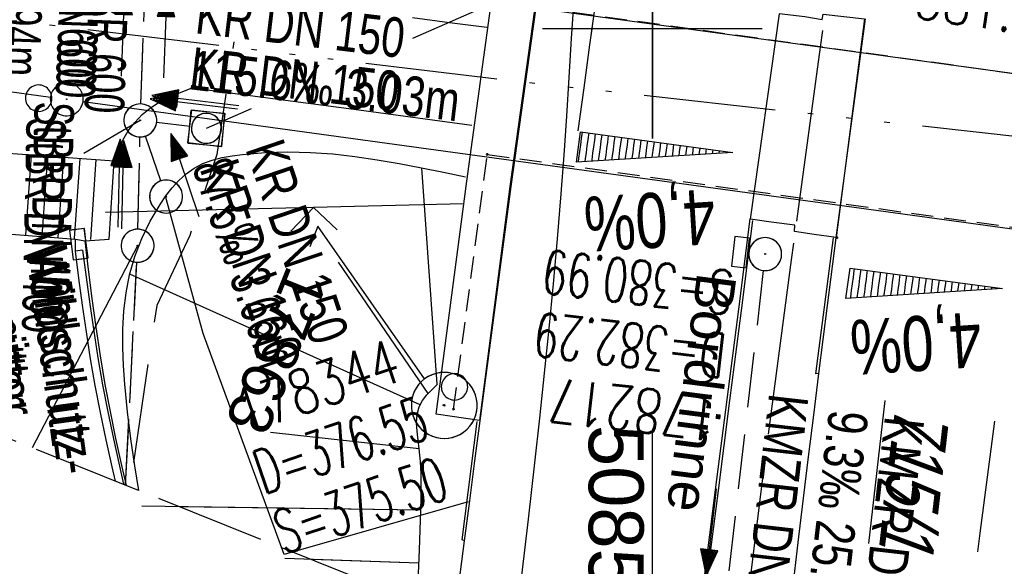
# Model space of a CAD drawing. Extents: x 508366 to 508907, y 448017 to 448810.
# Tile 4 of 47: x 508471 to 508516, y 448076 to 448100. Entities that reach past the tile are written whole.
import ezdxf
from ezdxf import colors
from ezdxf.entities.mleader import LeaderData, LeaderLine
from ezdxf.math import Vec2, Vec3

# ---------------------------------------------------------------- set-up
doc = ezdxf.new("R2010")
doc.units = 0
doc.header["$LTSCALE"] = 10
doc.header["$MEASUREMENT"] = 0
for name, pattern in [('ACAD_ISO14W100', [25.5, 12, -3, 0.5, -3, 0.5, -3, 0.5, -3]), ('ACAD_ISO16W100', [73, 15, -6.5, 15, -6.5, 15, -7, 1, -7]), ('ACHSE', [5.5, 4, -0.5, 0.5, -0.5]), ('LT00', [0]), ('LT02', [0.4, 0.2, -0.2]), ('LT12', [0.4, 0.3, -0.1]), ('LT14', [0.6, 0.5, -0.1]), ('LT17', [0.15, 0.1, -0.05]), ('STRICHLINIE2', [0.375, 0.25, -0.125])]:
    doc.linetypes.add(name, pattern=pattern)
doc.layers.get('0').update_dxf_attribs({"linetype": 'LT00'})
for name, color, linetype in [('--EK_FBR', 250, 'LT00'), ('--EK_Halt-Pfeil', 4, 'LT00'), ('--EK_Haltung', 7, 'STRICHLINIE2'), ('--EK_Haltung-Text', 140, 'LT00'), ('--EK_Schacht-Text', 5, 'LT00'), ('--EL_DFK_AB_L', 21, 'LT00'), ('--EL_DFK_AB_P', 7, 'LT00'), ('--EL_Halt-Pfeil', 4, 'LT00'), ('--EL_Haltung', 182, 'STRICHLINIE2'), ('--EL_Haltung-Text', 182, 'LT00'), ('-AX-093', 35, 'ACHSE'), ('-QUE-40O', 11, 'Continuous'), ('-QUE-40W', 11, 'Continuous'), ('BAB-KABEL', 220, 'ACAD_ISO16W100'), ('DFK_AB_FLNR', 7, 'Continuous'), ('DFK_AB_L', 21, 'LT00'), ('DFK_AB_P', 7, 'LT00'), ('DFK_VERMPKT', 252, 'LT00'), ('DL', 182, 'LT12'), ('DL_PFEIL', 201, 'LT00'), ('DL_TEXT', 182, 'LT00'), ('FESTPKT_TEXT_B', 211, 'LT00'), ('RINNE_TEXT', 11, 'Continuous'), ('TELEKOM', 210, 'ACAD_ISO14W100'), ('V125_AFBR_BAB', 250, 'LT00'), ('V125_BFBR_BAB', 40, 'LT00'), ('V125_BOESCH', 250, 'LT00'), ('V125_BOSCHUNG', 250, 'LT00'), ('V125_BR_KAPPE', 30, 'LT00'), ('V125_BR_PL', 30, 'LT00'), ('V125_BR_WID', 30, 'LT17'), ('V125_H_BORD', 8, 'LT00'), ('V125_KA_MULD', 182, 'LT00'), ('V125_KA_PRUF', 182, 'LT00'), ('V125_LD_MARK', 250, 'LT00'), ('V125_LG_MARK', 250, 'LT02'), ('V125_PKT_AU', 211, 'LT00'), ('V125_RASTER', 250, 'LT00'), ('V125_RINNE', 182, 'LT00'), ('V125_SINKK', 182, 'LT00'), ('V125_ZAUN', 40, 'LT00'), ('V126_AFBR_BAB', 250, 'LT00'), ('V126_BFBR_BAB', 40, 'LT00'), ('V126_BOESCH', 250, 'LT00'), ('V126_BOSCHUNG', 250, 'LT00'), ('V126_BR_KAPPE', 30, 'LT00'), ('V126_BR_PL', 30, 'LT00'), ('V126_BR_WID', 30, 'LT17'), ('V126_H_BORD', 8, 'LT00'), ('V126_KA_MULD', 182, 'LT00'), ('V126_KA_PRUF', 182, 'LT00'), ('V126_LD_MARK', 250, 'LT00'), ('V126_LG_MARK', 250, 'LT02'), ('V126_PKT_AU', 211, 'LT00'), ('V126_RASTER', 250, 'LT00'), ('V126_RINNE', 182, 'LT00'), ('V126_SINKK', 182, 'LT00'), ('V126_ZAUN', 40, 'LT00')]:
    doc.layers.add(name, color=color, linetype=linetype)
doc.layers.add('-BLATT_125-RAND', color=7, linetype='LT14', plot=False)
doc.styles.add('Arial', font='ARIAL.TTF')
doc.styles.add('Beschrift', font='ARIAL.TTF')
doc.styles.add('Haltungsbeschriftung', font='ARIAL.TTF', dxfattribs={"width": 0.75})
doc.styles.add('schachtbeschriftung', font='romans.shx', dxfattribs={"width": 0.75, "height": 2})
doc.styles.get("Standard").update_dxf_attribs({"font": 'ARIAL.TTF'})

# ---------------------------------------------------------------- blocks, each defined once
blk = doc.blocks.new('SYMB7010')
at = {"color": 0, "linetype": 'ByBlock'}
for points in [[(-0.031408, 0.499213), (-0.093728, 0.49134), (-0.15457, 0.475719), (-0.212975, 0.452595), (-0.268021, 0.422333), (-0.31884, 0.385411), (-0.36463, 0.342411), (-0.40467, 0.29401), (-0.438329, 0.240973), (-0.465074, 0.184136), (-0.484486, 0.124395), (-0.496256, 0.062692), (-0.5002, 0)], [(0.5002, 0), (0.496256, 0.062692), (0.484485, 0.124395), (0.465074, 0.184136), (0.438329, 0.240973), (0.40467, 0.29401), (0.36463, 0.342411), (0.31884, 0.385411), (0.268021, 0.422333), (0.212975, 0.452595), (0.15457, 0.475719), (0.093728, 0.49134), (0.031408, 0.499213), (-0.031408, 0.499213)], [(-0.5002, 0), (-0.496256, -0.062692), (-0.484486, -0.124395), (-0.465075, -0.184136), (-0.438329, -0.240973), (-0.404671, -0.29401), (-0.36463, -0.342411), (-0.31884, -0.385411), (-0.268021, -0.422333), (-0.212975, -0.452595), (-0.154571, -0.475719), (-0.093728, -0.49134), (-0.031408, -0.499213), (0.031408, -0.499213)], [(0.031408, -0.499213), (0.093728, -0.491341), (0.15457, -0.475719), (0.212975, -0.452595), (0.268021, -0.422333), (0.31884, -0.385411), (0.36463, -0.342411), (0.404671, -0.294011), (0.438329, -0.240974), (0.465075, -0.184136), (0.484486, -0.124395), (0.496256, -0.062692), (0.500201, 0)]]:
    blk.add_lwpolyline(points, dxfattribs=at)
blk = doc.blocks.new('SYMB0003')
at = {"color": 0, "linetype": 'ByBlock'}
for p, q in [((-0.015712, 0), (0.010166, 0.012015)), ((0, -0.021257), (-0.015712, 0)), ((0.010166, 0.012015), (0, -0.021257))]:
    blk.add_line(p, q, dxfattribs=at)
for points in [[(-0.031395, 0.499013), (-0.093691, 0.491144), (-0.154509, 0.475528), (-0.21289, 0.452414), (-0.267913, 0.422164), (-0.318712, 0.385257), (-0.364484, 0.342274), (-0.404509, 0.293893), (-0.438154, 0.240877), (-0.464888, 0.184062), (-0.484292, 0.124345), (-0.496058, 0.062667), (-0.5, 0)], [(0.5, 0), (0.496057, 0.062667), (0.484292, 0.124345), (0.464888, 0.184062), (0.438153, 0.240877), (0.404509, 0.293893), (0.364484, 0.342274), (0.318712, 0.385257), (0.267913, 0.422164), (0.21289, 0.452414), (0.154509, 0.475528), (0.093691, 0.491144), (0.031395, 0.499013), (-0.031395, 0.499013)], [(-0.5, 0), (-0.496058, -0.062667), (-0.484292, -0.124345), (-0.464888, -0.184062), (-0.438154, -0.240877), (-0.404509, -0.293893), (-0.364485, -0.342274), (-0.318712, -0.385257), (-0.267914, -0.422164), (-0.21289, -0.452414), (-0.154509, -0.475529), (-0.093691, -0.491144), (-0.031395, -0.499014), (0.031395, -0.499014)], [(0.031395, -0.499014), (0.093691, -0.491144), (0.154509, -0.475529), (0.21289, -0.452414), (0.267914, -0.422164), (0.318712, -0.385257), (0.364485, -0.342274), (0.404509, -0.293893), (0.438154, -0.240877), (0.464889, -0.184062), (0.484292, -0.124345), (0.496058, -0.062667), (0.5, 0)]]:
    blk.add_lwpolyline(points, dxfattribs=at)
blk = doc.blocks.new('_None')
blk = doc.blocks.new('SYMB0011')
at = {"color": 0, "linetype": 'ByBlock'}
for p, q in [((0.5, 0), (-0.5, 0)), ((0, 0.5), (0, -0.5))]:
    blk.add_line(p, q, dxfattribs=at)
blk = doc.blocks.new('SYMB0024')
at = {"color": 0, "linetype": 'ByBlock'}
for p, q in [((-0.5, 0.5), (0, 0)), ((0, 0), (0.5, 0.5))]:
    blk.add_line(p, q, dxfattribs=at)
blk = doc.blocks.new('SYMB1210')
at = {"color": 0, "linetype": 'ByBlock'}
blk.add_line((0.018815, -0.179014), (0.055623, -0.17119), dxfattribs=at)
for points in [[(-0.2, -0.2), (-0.2, 0.2), (0.2, 0.2), (0.2, -0.2), (-0.2, -0.2)], [(0.018815, 0.179014), (-0.018815, 0.179014), (-0.055623, 0.17119), (-0.09, 0.155885), (-0.120444, 0.133766), (-0.145623, 0.105801), (-0.164438, 0.073213), (-0.176067, 0.037424), (-0.18, 0)], [(0.18, 0), (0.176067, 0.037424), (0.164438, 0.073213), (0.145623, 0.105801), (0.120444, 0.133766), (0.09, 0.155885), (0.055623, 0.17119), (0.018815, 0.179014)], [(-0.18, 0), (-0.176067, -0.037424), (-0.164438, -0.073213), (-0.145623, -0.105801), (-0.120444, -0.133766), (-0.09, -0.155885), (-0.055623, -0.17119), (-0.018815, -0.179014), (0.018815, -0.179014)], [(0.055623, -0.17119), (0.09, -0.155885), (0.120444, -0.133766), (0.145623, -0.105801), (0.164438, -0.073213), (0.176067, -0.037424), (0.18, 0)]]:
    blk.add_lwpolyline(points, dxfattribs=at)
blk = doc.blocks.new('SYMB0652')
at = {"color": 0, "linetype": 'ByBlock'}
blk.add_lwpolyline([(-0.15, -0.075), (0.15, -0.075), (0.15, 0.075), (-0.15, 0.075), (-0.15, -0.075)], dxfattribs=at)
blk = doc.blocks.new('SYMB0070')
at = {"color": 0, "linetype": 'ByBlock'}
for p, q in [((-0.5, 0), (0.2, 0)), ((0.5, 0), (0.2, 0.1)), ((0.2, 0.1), (0.2, 0)), ((0.468, 0), (0.21, 0.086)), ((0.21, 0.086), (0.21, -0.086)), ((0.21, -0.086), (0.468, 0)), ((0.22, -0.072), (0.437, 0)), ((0.23, -0.058), (0.405, 0)), ((0.24, -0.045), (0.374, 0)), ((0.342, 0), (0.25, 0.031)), ((0.25, 0.031), (0.25, -0.031)), ((0.25, -0.031), (0.342, 0)), ((0.26, -0.017), (0.31, 0)), ((0.27, -0.003), (0.279, 0))]:
    blk.add_line(p, q, dxfattribs=at)
for points in [[(0.2, 0), (0.2, -0.1), (0.5, 0)], [(0.437, 0), (0.22, 0.072), (0.22, -0.072)], [(0.405, 0), (0.23, 0.058), (0.23, -0.058)], [(0.374, 0), (0.24, 0.045), (0.24, -0.045)], [(0.31, 0), (0.26, 0.017), (0.26, -0.017)], [(0.279, 0), (0.27, 0.003), (0.27, -0.003)]]:
    blk.add_lwpolyline(points, dxfattribs=at)

msp = doc.modelspace()

# ---------------------------------------------------------------- hatches: boundary and pattern name
at = {"layer": '-QUE-40O'}
h = msp.add_hatch(dxfattribs=at)
h.set_pattern_fill('LT_0', color=256, scale=0.3, angle=262.3974, style=0, pattern_type=2)
h.set_pattern_definition([(262.39740563, (-0.70922, 0.68623), (0.29736286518, -0.03969038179), [0.3])])
h.paths.add_polyline_path([(508508.996, 448089.101), (508515.934, 448088.175), (508508.811, 448087.714)])
at = {"layer": '-QUE-40W'}
h = msp.add_hatch(dxfattribs=at)
h.set_pattern_fill('LT_0', color=256, scale=0.3, angle=262.2409, style=0, pattern_type=2)
h.set_pattern_definition([(262.24090708, (0.2321, 0.04887), (0.29725334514, -0.0405024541), [0.29999999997])])
h.paths.add_polyline_path([(508496.732, 448095.3), (508503.668, 448094.355), (508496.543, 448093.913)])

# ---------------------------------------------------------------- linework, layer by layer
at = {"layer": '--EK_FBR'}
for p, q in [((508471.722, 448094.241), (508471.467, 448090.604)), ((508472.458, 448094.19), (508472.204, 448090.553)), ((508473.195, 448094.138), (508472.94, 448090.501)), ((508473.931, 448094.087), (508473.677, 448090.45)), ((508474.668, 448094.035), (508474.413, 448090.398))]:
    msp.add_line(p, q, dxfattribs=at)
for points in [[(508493.568, 448092.814), (508494.877, 448102.16)], [(508492.466, 448100.038), (508490.77, 448100.257), (508489.076, 448100.476)], [(508475.503, 448093.969), (508475.621, 448094.291), (508475.749, 448094.61), (508475.894, 448094.921), (508476.141, 448095.34), (508476.435, 448095.73), (508476.771, 448096.083), (508477.145, 448096.391), (508477.587, 448096.671), (508478.057, 448096.905), (508478.545, 448097.108), (508479.043, 448097.295), (508486.636, 448096.307), (508491.777, 448095.602)], [(508475.503, 448093.969), (508468.776, 448094.447), (508467.955, 448094.411), (508467.785, 448090.862), (508469.226, 448090.761), (508473.735, 448090.42), (508474.174, 448090.343), (508475.275, 448090.413), (508475.503, 448093.969)], [(508490.996, 448073.244), (508491.092, 448073.998), (508491.441, 448076.696), (508491.681, 448078.517), (508491.922, 448080.337), (508492.164, 448082.157), (508492.634, 448085.709), (508493.102, 448089.261), (508493.568, 448092.814)], [(508490.996, 448073.244), (508491.092, 448073.998), (508491.441, 448076.696), (508491.681, 448078.517), (508491.922, 448080.337), (508492.164, 448082.157), (508492.634, 448085.709), (508493.102, 448089.261), (508493.568, 448092.814)], [(508475.558, 448079.419), (508475.409, 448080.06), (508475.132, 448081.292), (508474.87, 448082.528), (508474.63, 448083.766), (508474.42, 448084.981), (508474.231, 448086.199), (508474.057, 448087.42), (508473.894, 448088.642), (508473.736, 448089.865), (508473.735, 448090.42)], [(508475.558, 448079.419), (508475.409, 448080.06), (508475.132, 448081.292), (508474.87, 448082.528), (508474.63, 448083.766), (508474.42, 448084.981), (508474.231, 448086.199), (508474.057, 448087.42), (508473.894, 448088.642), (508473.736, 448089.865), (508473.735, 448090.42)]]:
    msp.add_lwpolyline(points, dxfattribs=at)
at = {"layer": '--EK_FBR', "color": 2}
for points in [[(508506.236, 448073.24), (508506.667, 448076.878), (508507.108, 448080.515), (508507.343, 448082.412), (508507.581, 448084.309), (508507.972, 448087.396), (508508.366, 448090.483), (508509.702, 448100.433)], [(508506.236, 448073.24), (508506.667, 448076.878), (508507.108, 448080.515), (508507.343, 448082.412), (508507.581, 448084.309), (508507.972, 448087.396), (508508.366, 448090.483), (508509.702, 448100.433)], [(508501.624, 448068.992), (508501.848, 448070.811), (508502.36, 448074.918), (508502.878, 448079.024), (508503.401, 448083.13), (508503.927, 448087.236), (508504.454, 448091.341)], [(508501.624, 448068.992), (508501.848, 448070.811), (508502.36, 448074.918), (508502.878, 448079.025), (508503.401, 448083.13), (508503.927, 448087.236), (508504.454, 448091.341)]]:
    msp.add_lwpolyline(points, dxfattribs=at)
at = {"layer": '--EK_Haltung'}
for p, q in [((508476.714, 448096.568), (508476.946, 448103.002)), ((508478.95, 448095.546), (508477.432, 448095.73)), ((508476.579, 448090.868), (508476.671, 448095.069)), ((508477.621, 448093.065), (508476.928, 448095.107)), ((508476.021, 448079.234), (508476.526, 448089.37)), ((508505.049, 448088.991), (508502.703, 448068.561))]:
    msp.add_line(p, q, dxfattribs=at)
at = {"layer": '--EK_Schacht-Text', "flags": 128}
for points in [[(508489.087, 448099.566), (508512.014, 448109.59), (508520.517, 448108.58), (508521.884, 448119.333)], [(508479.695, 448095.459), (508481.742, 448096.354)], [(508476.687, 448095.819), (508474.123, 448094.309)], [(508491.606, 448078.467), (508483.234, 448076.075), (508479.553, 448086.132), (508477.832, 448092.366)], [(508476.563, 448090.121), (508471.771, 448080.934)]]:
    msp.add_lwpolyline(points, dxfattribs=at)
at = {"layer": '--EL_DFK_AB_L'}
for p, q in [((508522.701, 448097.089), (508476.624, 448103.397)), ((508462.414, 448098.278), (508472.597, 448096.881)), ((508474.084, 448096.678), (508536.368, 448088.152))]:
    msp.add_line(p, q, dxfattribs=at)
at = {"layer": '--EL_Haltung'}
for p, q in [((508476.714, 448096.568), (508476.946, 448103.002)), ((508478.95, 448095.546), (508477.432, 448095.73)), ((508476.579, 448090.868), (508476.671, 448095.069)), ((508477.621, 448093.065), (508476.928, 448095.107)), ((508476.021, 448079.234), (508476.526, 448089.37)), ((508505.049, 448088.991), (508502.703, 448068.561))]:
    msp.add_line(p, q, dxfattribs=at)
at = {"layer": '-AX-093', "ltscale": 0.2}
msp.add_lwpolyline([(508524.021, 448195.408), (508522.099, 448185.833), (508520.245, 448176.246), (508518.456, 448166.646), (508516.731, 448157.034), (508515.069, 448147.411), (508513.467, 448137.778), (508511.925, 448128.136), (508510.44, 448118.484), (508509.011, 448108.824), (508507.637, 448099.156), (508506.316, 448089.48), (508505.047, 448079.798), (508503.827, 448070.109), (508503.596, 448068.203)], dxfattribs=at)
at = {"layer": '-BLATT_125-RAND'}
msp.add_lwpolyline([(508640.927, 448810.276), (508366.096, 448123.204), (508632.568, 448016.614), (508907.399, 448703.686), (508640.927, 448810.276)], dxfattribs=at)
at = {"layer": '-QUE-40O', "flags": 128}
msp.add_lwpolyline([(508508.811, 448087.714), (508508.996, 448089.101), (508515.934, 448088.175), (508508.811, 448087.714)], dxfattribs=at)
at = {"layer": '-QUE-40W', "flags": 128}
msp.add_lwpolyline([(508496.543, 448093.913), (508496.732, 448095.3), (508503.668, 448094.355), (508496.543, 448093.913)], dxfattribs=at)
at = {"layer": 'BAB-KABEL', "ltscale": 0.03, "flags": 128}
msp.add_lwpolyline([(508761.637, 448761.991), (508761.413, 448761.665), (508751.074, 448746.056), (508734.064, 448723.741), (508723.724, 448711.345), (508718.212, 448704.459), (508713.613, 448696.376), (508686.717, 448654.757), (508671.534, 448637.703), (508644.305, 448608.039), (508629.576, 448591.601), (508628.23, 448590.167), (508627.243, 448588.193), (508626.505, 448585.996), (508630.756, 448580.349), (508635.557, 448574.979), (508645.734, 448563.785), (508632.922, 448541.342), (508625.71, 448528.169), (508618.608, 448514.09), (508612.89, 448501.411), (508605.911, 448486.638), (508596.525, 448468.082), (508590.352, 448454.717), (508583.484, 448438.345), (508575.927, 448420.369), (508569.566, 448404.62), (508561.374, 448379.926), (508559.189, 448373.378), (508539.254, 448373.924), (508535.422, 448332.257), (508534.583, 448325.665), (508534.174, 448323.891), (508530.897, 448314.887), (508523.651, 448292.891), (508510.802, 448255.585), (508499.723, 448218.809), (508491.79, 448185.85), (508486.047, 448161.381), (508483.035, 448139.227), (508479.751, 448113.403), (508481.527, 448103.17), (508480.164, 448094.262), (508478.935, 448090.579), (508477.433, 448087.401), (508476.34, 448080.034), (508476.228, 448079.151)], dxfattribs=at)
at = {"layer": 'DFK_AB_L'}
for p, q in [((508522.701, 448097.089), (508476.624, 448103.397)), ((508462.414, 448098.278), (508472.597, 448096.881)), ((508474.084, 448096.678), (508536.368, 448088.152))]:
    msp.add_line(p, q, dxfattribs=at)
at = {"layer": 'DL'}
for p, q in [((508476.714, 448096.568), (508476.946, 448103.002)), ((508478.95, 448095.546), (508477.432, 448095.73)), ((508476.579, 448090.868), (508476.671, 448095.069)), ((508477.621, 448093.065), (508476.928, 448095.107)), ((508476.021, 448079.234), (508476.526, 448089.37))]:
    msp.add_line(p, q, dxfattribs=at)
at = {"layer": 'TELEKOM', "ltscale": 0.05, "flags": 128}
msp.add_lwpolyline([(508373.926, 448142.779), (508384.195, 448129.846), (508393.58, 448118.477), (508401.63, 448113.994), (508405.887, 448112.13), (508414.729, 448109.229), (508418.293, 448108.174), (508427, 448106.855), (508463.473, 448101.255), (508493.23, 448097.67), (508537.398, 448092.796), (508551.327, 448092.584), (508582.984, 448088.578), (508614.39, 448087.878), (508624.185, 448087.124), (508655.829, 448085.243), (508659.365, 448083.606)], dxfattribs=at)
at = {"layer": 'V125_AFBR_BAB'}
for points in [[(508493.568, 448092.814), (508494.877, 448102.16)], [(508492.466, 448100.038), (508490.77, 448100.257), (508489.076, 448100.476)], [(508475.503, 448093.969), (508475.621, 448094.291), (508475.749, 448094.61), (508475.894, 448094.921), (508476.141, 448095.34), (508476.435, 448095.73), (508476.771, 448096.083), (508477.145, 448096.391), (508477.587, 448096.671), (508478.057, 448096.905), (508478.545, 448097.108), (508479.043, 448097.295), (508486.636, 448096.307), (508491.777, 448095.602)], [(508490.996, 448073.244), (508491.092, 448073.998), (508491.441, 448076.696), (508491.681, 448078.517), (508491.922, 448080.337), (508492.164, 448082.157), (508492.634, 448085.709), (508493.102, 448089.261), (508493.568, 448092.814)], [(508475.558, 448079.419), (508475.409, 448080.06), (508475.132, 448081.292), (508474.87, 448082.528), (508474.63, 448083.766), (508474.42, 448084.981), (508474.231, 448086.199), (508474.057, 448087.42), (508473.894, 448088.642), (508473.736, 448089.865), (508473.735, 448090.42)]]:
    msp.add_lwpolyline(points, dxfattribs=at)
at = {"layer": 'V125_AFBR_BAB', "color": 0}
msp.add_lwpolyline([(508506.236, 448073.24), (508506.667, 448076.878), (508507.108, 448080.515), (508507.343, 448082.412), (508507.581, 448084.309), (508507.972, 448087.396), (508508.366, 448090.483), (508509.702, 448100.433)], dxfattribs=at)
at = {"layer": 'V125_AFBR_BAB', "color": 2}
msp.add_lwpolyline([(508501.624, 448068.992), (508501.848, 448070.811), (508502.36, 448074.918), (508502.878, 448079.024), (508503.401, 448083.13), (508503.927, 448087.236), (508504.454, 448091.341)], dxfattribs=at)
at = {"layer": 'V125_BFBR_BAB'}
for p, q in [((508471.722, 448094.241), (508471.467, 448090.604)), ((508472.458, 448094.19), (508472.204, 448090.553)), ((508473.195, 448094.138), (508472.94, 448090.501)), ((508473.931, 448094.087), (508473.677, 448090.45)), ((508474.668, 448094.035), (508474.413, 448090.398))]:
    msp.add_line(p, q, dxfattribs=at)
msp.add_lwpolyline([(508475.503, 448093.969), (508468.776, 448094.447), (508467.955, 448094.411), (508467.785, 448090.862), (508469.226, 448090.761), (508473.735, 448090.42), (508474.174, 448090.343), (508475.275, 448090.413), (508475.503, 448093.969)], dxfattribs=at)
at = {"layer": 'V125_BOESCH'}
for points in [[(508476.622, 448078.993), (508476.438, 448080.102), (508476.256, 448081.333), (508476.102, 448082.571), (508475.982, 448083.817), (508475.924, 448084.655), (508475.892, 448085.495), (508475.895, 448086.332), (508475.942, 448087.163), (508476.04, 448087.984), (508476.2, 448088.793), (508476.441, 448089.627), (508476.756, 448090.442), (508477.142, 448091.233), (508477.596, 448092), (508477.857, 448092.383), (508478.138, 448092.749), (508478.443, 448093.088), (508478.775, 448093.391), (508479.137, 448093.647), (508479.537, 448093.852), (508479.965, 448094.009), (508480.413, 448094.125), (508480.874, 448094.21), (508481.34, 448094.273), (508482.376, 448094.361), (508483.405, 448094.389), (508484.429, 448094.364), (508485.447, 448094.291), (508486.46, 448094.178), (508487.47, 448094.032), (508488.477, 448093.859), (508489.482, 448093.666), (508490.485, 448093.459), (508491.487, 448093.246)], [(508489.301, 448073.922), (508489.326, 448074.487), (508489.393, 448076.296), (508489.451, 448078.091), (508489.466, 448078.64), (508489.474, 448079.191), (508489.468, 448079.747), (508489.441, 448080.31), (508489.387, 448080.885), (508489.335, 448081.284), (508489.288, 448081.683), (508489.268, 448082.072), (508489.294, 448082.446), (508489.389, 448082.795), (508489.538, 448083.074), (508489.736, 448083.335), (508489.969, 448083.585), (508490.218, 448083.828)]]:
    msp.add_lwpolyline(points, dxfattribs=at)
at = {"layer": 'V125_BOSCHUNG'}
for p, q in [((508490.207, 448083.818), (508489.508, 448093.66)), ((508489.797, 448083.403), (508485.703, 448089.376)), ((508489.429, 448082.884), (508476.209, 448088.829)), ((508489.387, 448080.885), (508482.614, 448081.628)), ((508489.451, 448078.091), (508478.497, 448078.243)), ((508489.372, 448075.69), (508484.475, 448075.852))]:
    msp.add_line(p, q, dxfattribs=at)
at = {"layer": 'V125_BR_KAPPE'}
for points in [[(508494.39, 448113.144), (508496.338, 448112.908), (508494.821, 448102.171), (508493.502, 448092.811), (508492.121, 448082.164), (508490.159, 448082.453), (508491.558, 448093.062), (508492.848, 448102.464), (508494.39, 448113.144)], [(508505.765, 448100.675), (508506.939, 448100.545), (508507.722, 448100.411), (508507.778, 448100.645), (508509.66, 448100.441), (508508.359, 448090.489), (508507.371, 448090.637), (508506.466, 448090.772), (508506.487, 448091.048), (508505.404, 448091.195), (508504.467, 448091.332), (508505.781, 448100.668)]]:
    msp.add_lwpolyline(points, dxfattribs=at)
at = {"layer": 'V125_BR_WID'}
for points in [[(508524.245, 448107.879), (508522.61, 448097.091), (508493.429, 448101.128), (508495.132, 448112.634)], [(508490.952, 448082.683), (508492.481, 448094.272), (508521.725, 448090.226), (508520.288, 448079.479)]]:
    msp.add_lwpolyline(points, dxfattribs=at)
at = {"layer": 'V125_H_BORD'}
for p, q in [((508491.337, 448076.741), (508492.018, 448082.123)), ((508491.441, 448076.696), (508491.337, 448076.741))]:
    msp.add_line(p, q, dxfattribs=at)
for points in [[(508501.739, 448068.946), (508501.967, 448070.792), (508502.481, 448074.887), (508503.001, 448078.98), (508503.524, 448083.073), (508504.05, 448087.166), (508504.577, 448091.259)], [(508476.052, 448079.221), (508475.846, 448080.122), (508475.577, 448081.35), (508475.323, 448082.581), (508475.089, 448083.814), (508474.871, 448085.115), (508474.676, 448086.419), (508474.499, 448087.725), (508474.333, 448089.034), (508474.174, 448090.343)], [(508507.581, 448084.309), (508507.439, 448084.297), (508508.238, 448090.482)]]:
    msp.add_lwpolyline(points, dxfattribs=at)
at = {"layer": 'V125_LD_MARK'}
msp.add_lwpolyline([(508496.419, 448101.31), (508496.309, 448099.542), (508496.2, 448097.774), (508496.087, 448096.006), (508495.967, 448094.239), (508495.837, 448092.473), (508495.67, 448090.432), (508495.486, 448088.393), (508495.288, 448086.354), (508495.078, 448084.317), (508494.858, 448082.281), (508494.631, 448080.245), (508494.338, 448077.682), (508494.038, 448075.119)], dxfattribs=at)
at = {"layer": 'V125_LG_MARK', "ltscale": 3, "flags": 128}
for points in [[(508535.873, 448288.019), (508535.023, 448284.978), (508534.176, 448281.937), (508533.332, 448278.894), (508532.494, 448275.85), (508531.664, 448272.804), (508530.375, 448267.996), (508529.108, 448263.182), (508527.864, 448258.362), (508526.639, 448253.538), (508525.433, 448248.708), (508523.95, 448242.664), (508522.494, 448236.614), (508521.068, 448230.556), (508519.672, 448224.492), (508518.624, 448219.841), (508517.596, 448215.186), (508516.588, 448210.526), (508515.602, 448205.862), (508514.64, 448201.193), (508513.908, 448197.56), (508513.189, 448193.925), (508512.481, 448190.288), (508511.781, 448186.649), (508511.088, 448183.009), (508510.4, 448179.368), (508509.714, 448175.726), (508509.046, 448172.169), (508508.38, 448168.612), (508507.719, 448165.054), (508507.063, 448161.495), (508506.415, 448157.934), (508505.776, 448154.372), (508505.149, 448150.808), (508504.406, 448146.489), (508503.679, 448142.167), (508502.968, 448137.843), (508502.271, 448133.516), (508501.585, 448129.187), (508500.909, 448124.857), (508500.302, 448120.918), (508499.703, 448116.978), (508499.113, 448113.036), (508498.533, 448109.093), (508497.966, 448105.149), (508497.412, 448101.202), (508497.143, 448099.252), (508496.877, 448097.301), (508496.612, 448095.35)], [(508513.414, 448064.276), (508513.544, 448065.442), (508513.875, 448068.345), (508514.213, 448071.247), (508514.562, 448074.148), (508514.923, 448077.047), (508515.298, 448079.944), (508515.622, 448082.35), (508515.953, 448084.755), (508516.289, 448087.16), (508516.625, 448089.564), (508517.074, 448092.799), (508517.52, 448096.034), (508517.967, 448099.269), (508518.416, 448102.504), (508518.871, 448105.738), (508519.335, 448108.97), (508519.85, 448112.47), (508520.376, 448115.969), (508520.912, 448119.467), (508521.457, 448122.963), (508522.008, 448126.458), (508522.565, 448129.952), (508523.125, 448133.446), (508523.686, 448136.94)]]:
    msp.add_lwpolyline(points, dxfattribs=at)
at = {"layer": 'V125_RASTER'}
for p, q in [((508499.998, 448095.001), (508499.998, 448105.001)), ((508494.998, 448100), (508504.998, 448100)), ((508499.998, 448069.643), (508499.998, 448081.598))]:
    msp.add_line(p, q, dxfattribs=at)
at = {"layer": 'V125_RINNE'}
msp.add_line((508474.063, 448089.911), (508473.736, 448089.865), dxfattribs=at)
msp.add_lwpolyline([(508474.063, 448089.911), (508474.225, 448088.686), (508474.392, 448087.461), (508474.568, 448086.238), (508474.759, 448085.017), (508474.97, 448083.799), (508475.208, 448082.563), (508475.465, 448081.33), (508475.738, 448080.1), (508475.927, 448079.271)], dxfattribs=at)
at = {"layer": 'V125_ZAUN'}
for p, q in [((508491.422, 448092.032), (508484.566, 448091.861)), ((508484.566, 448091.861), (508475.1, 448091.624))]:
    msp.add_line(p, q, dxfattribs=at)
at = {"layer": 'V126_AFBR_BAB'}
for points in [[(508493.568, 448092.814), (508494.877, 448102.16), (508496.384, 448112.886), (508496.549, 448114.433), (508496.712, 448115.981), (508496.869, 448117.529), (508496.98, 448118.67), (508497.085, 448119.811), (508497.182, 448120.953), (508497.278, 448122.202), (508497.367, 448123.452), (508497.453, 448124.702), (508497.54, 448125.951), (508497.633, 448127.2), (508497.736, 448128.448), (508497.854, 448129.695), (508498.018, 448131.19), (508498.205, 448132.683), (508498.411, 448134.173), (508498.631, 448135.662), (508498.861, 448137.15), (508499.097, 448138.637), (508499.19, 448139.213)], [(508492.466, 448100.038), (508490.77, 448100.257), (508489.076, 448100.476)], [(508475.503, 448093.969), (508475.621, 448094.291), (508475.749, 448094.61), (508475.894, 448094.921), (508476.141, 448095.34), (508476.435, 448095.73), (508476.771, 448096.083), (508477.145, 448096.391), (508477.587, 448096.671), (508478.057, 448096.905), (508478.546, 448097.108), (508479.044, 448097.295), (508486.636, 448096.307), (508491.777, 448095.602)], [(508490.996, 448073.244), (508491.092, 448073.998), (508491.441, 448076.696), (508491.681, 448078.517), (508491.922, 448080.337), (508492.164, 448082.157), (508492.634, 448085.709), (508493.102, 448089.261), (508493.568, 448092.814)], [(508475.558, 448079.419), (508475.409, 448080.06), (508475.132, 448081.292), (508474.87, 448082.528), (508474.63, 448083.766), (508474.42, 448084.981), (508474.231, 448086.199), (508474.057, 448087.42), (508473.894, 448088.642), (508473.736, 448089.865), (508473.735, 448090.42)]]:
    msp.add_lwpolyline(points, dxfattribs=at)
at = {"layer": 'V126_AFBR_BAB', "color": 0}
for points in [[(508506.236, 448073.24), (508506.667, 448076.878), (508507.108, 448080.515), (508507.343, 448082.412), (508507.581, 448084.309), (508507.972, 448087.396), (508508.366, 448090.483), (508509.702, 448100.433)], [(508501.624, 448068.992), (508501.848, 448070.811), (508502.36, 448074.918), (508502.878, 448079.025), (508503.401, 448083.13), (508503.927, 448087.236), (508504.454, 448091.341)]]:
    msp.add_lwpolyline(points, dxfattribs=at)
at = {"layer": 'V126_BFBR_BAB'}
for p, q in [((508471.722, 448094.241), (508471.467, 448090.604)), ((508472.458, 448094.19), (508472.204, 448090.553)), ((508473.195, 448094.138), (508472.94, 448090.501)), ((508473.931, 448094.087), (508473.677, 448090.45)), ((508474.668, 448094.035), (508474.413, 448090.398))]:
    msp.add_line(p, q, dxfattribs=at)
msp.add_lwpolyline([(508475.503, 448093.969), (508468.776, 448094.447), (508467.955, 448094.411), (508467.785, 448090.862), (508469.226, 448090.761), (508473.735, 448090.42), (508474.174, 448090.343), (508475.276, 448090.413), (508475.503, 448093.969)], dxfattribs=at)
at = {"layer": 'V126_BOESCH'}
for points in [[(508476.622, 448078.993), (508476.438, 448080.102), (508476.256, 448081.333), (508476.102, 448082.571), (508475.982, 448083.817), (508475.924, 448084.655), (508475.892, 448085.495), (508475.895, 448086.332), (508475.942, 448087.163), (508476.041, 448087.984), (508476.2, 448088.793), (508476.441, 448089.627), (508476.756, 448090.442), (508477.142, 448091.233), (508477.596, 448092), (508477.857, 448092.383), (508478.138, 448092.749), (508478.443, 448093.088), (508478.775, 448093.391), (508479.137, 448093.647), (508479.537, 448093.852), (508479.965, 448094.009), (508480.413, 448094.125), (508480.874, 448094.21), (508481.34, 448094.273), (508482.376, 448094.361), (508483.406, 448094.389), (508484.429, 448094.364), (508485.447, 448094.291), (508486.46, 448094.178), (508487.47, 448094.032), (508488.477, 448093.859), (508489.482, 448093.666), (508490.485, 448093.459), (508491.487, 448093.246)], [(508489.301, 448073.922), (508489.326, 448074.487), (508489.393, 448076.296), (508489.451, 448078.091), (508489.466, 448078.64), (508489.474, 448079.191), (508489.468, 448079.747), (508489.441, 448080.31), (508489.387, 448080.885), (508489.335, 448081.284), (508489.288, 448081.683), (508489.268, 448082.072), (508489.294, 448082.446), (508489.389, 448082.795), (508489.538, 448083.074), (508489.736, 448083.335), (508489.969, 448083.585), (508490.218, 448083.828)]]:
    msp.add_lwpolyline(points, dxfattribs=at)
at = {"layer": 'V126_BOSCHUNG'}
for p, q in [((508490.207, 448083.818), (508489.508, 448093.66)), ((508489.797, 448083.403), (508485.703, 448089.376)), ((508489.429, 448082.884), (508476.209, 448088.829)), ((508489.387, 448080.885), (508482.614, 448081.628)), ((508489.451, 448078.091), (508476.753, 448078.268)), ((508489.372, 448075.69), (508483.264, 448075.892))]:
    msp.add_line(p, q, dxfattribs=at)
at = {"layer": 'V126_BR_KAPPE'}
for points in [[(508494.39, 448113.144), (508496.338, 448112.908), (508494.821, 448102.171), (508493.502, 448092.811), (508492.121, 448082.164), (508490.159, 448082.453), (508491.558, 448093.062), (508492.848, 448102.464), (508494.39, 448113.144)], [(508505.765, 448100.675), (508506.939, 448100.545), (508507.722, 448100.411), (508507.778, 448100.645), (508509.66, 448100.441), (508508.359, 448090.489), (508507.371, 448090.637), (508506.466, 448090.772), (508506.487, 448091.048), (508505.404, 448091.195), (508504.467, 448091.332), (508505.781, 448100.668)]]:
    msp.add_lwpolyline(points, dxfattribs=at)
at = {"layer": 'V126_BR_WID'}
for points in [[(508524.245, 448107.879), (508522.61, 448097.091), (508493.429, 448101.128), (508495.132, 448112.634)], [(508490.952, 448082.683), (508492.481, 448094.272), (508521.725, 448090.226), (508520.288, 448079.479)]]:
    msp.add_lwpolyline(points, dxfattribs=at)
at = {"layer": 'V126_H_BORD'}
for p, q in [((508491.337, 448076.741), (508492.018, 448082.123)), ((508491.441, 448076.696), (508491.337, 448076.741))]:
    msp.add_line(p, q, dxfattribs=at)
for points in [[(508501.739, 448068.946), (508501.967, 448070.792), (508502.481, 448074.887), (508503.001, 448078.98), (508503.524, 448083.073), (508504.05, 448087.166), (508504.577, 448091.259)], [(508476.052, 448079.221), (508475.847, 448080.122), (508475.577, 448081.35), (508475.323, 448082.581), (508475.089, 448083.815), (508474.871, 448085.115), (508474.676, 448086.419), (508474.499, 448087.725), (508474.333, 448089.034), (508474.174, 448090.343)], [(508507.581, 448084.309), (508507.439, 448084.297), (508508.238, 448090.482)]]:
    msp.add_lwpolyline(points, dxfattribs=at)
at = {"layer": 'V126_LD_MARK'}
msp.add_lwpolyline([(508496.419, 448101.31), (508496.309, 448099.542), (508496.2, 448097.774), (508496.087, 448096.006), (508495.967, 448094.239), (508495.837, 448092.473), (508495.67, 448090.432), (508495.486, 448088.393), (508495.288, 448086.354), (508495.078, 448084.317), (508494.858, 448082.281), (508494.631, 448080.245), (508494.338, 448077.682), (508494.038, 448075.119)], dxfattribs=at)
at = {"layer": 'V126_LG_MARK'}
msp.add_lwpolyline([(508503.119, 448138.757), (508502.968, 448137.843), (508502.271, 448133.516), (508501.585, 448129.187), (508500.909, 448124.857), (508500.302, 448120.918), (508499.703, 448116.978), (508499.113, 448113.036), (508498.533, 448109.093), (508497.966, 448105.149), (508497.412, 448101.202), (508497.143, 448099.252), (508496.877, 448097.301), (508496.612, 448095.35)], dxfattribs=at)
at = {"layer": 'V126_LG_MARK', "ltscale": 3, "flags": 128}
msp.add_lwpolyline([(508513.414, 448064.276), (508513.544, 448065.442), (508513.875, 448068.345), (508514.214, 448071.247), (508514.562, 448074.148), (508514.923, 448077.047), (508515.298, 448079.944), (508515.622, 448082.35), (508515.953, 448084.755), (508516.289, 448087.16), (508516.625, 448089.564), (508517.074, 448092.799), (508517.52, 448096.034), (508517.967, 448099.269), (508518.416, 448102.504), (508518.871, 448105.737), (508519.335, 448108.97), (508519.85, 448112.471), (508520.376, 448115.969), (508520.912, 448119.467), (508521.457, 448122.963), (508522.008, 448126.458), (508522.565, 448129.952), (508523.125, 448133.446), (508523.596, 448136.382)], dxfattribs=at)
at = {"layer": 'V126_RASTER'}
for p, q in [((508499.999, 448105), (508499.999, 448095)), ((508494.995, 448100), (508504.995, 448100))]:
    msp.add_line(p, q, dxfattribs=at)
at = {"layer": 'V126_RINNE'}
msp.add_line((508474.063, 448089.911), (508473.736, 448089.865), dxfattribs=at)
msp.add_lwpolyline([(508474.063, 448089.911), (508474.225, 448088.686), (508474.392, 448087.461), (508474.568, 448086.238), (508474.759, 448085.017), (508474.97, 448083.799), (508475.208, 448082.563), (508475.465, 448081.33), (508475.738, 448080.1), (508475.927, 448079.271)], dxfattribs=at)
at = {"layer": 'V126_ZAUN'}
for p, q in [((508491.422, 448092.032), (508484.566, 448091.861)), ((508484.566, 448091.861), (508475.1, 448091.624))]:
    msp.add_line(p, q, dxfattribs=at)

# ---------------------------------------------------------------- block references
at = {"layer": '--EK_Halt-Pfeil', "yscale": 4, "zscale": 4}
for p, xscale, rotation in [((508475.903, 448099.833), 3.999999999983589, 87.93579000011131), ((508479.129, 448096.562), 3.999999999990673, 173.1673399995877), ((508478.723, 448093.324), 4.000000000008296, 108.7229199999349), ((508475.726, 448092.959), 4.000000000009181, 88.74860000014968), ((508502.675, 448077.081), 4.000000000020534, 263.447200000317)]:
    msp.add_blockref('SYMB0070', p, dxfattribs=dict(at, xscale=xscale, rotation=rotation))
at = {"layer": '--EL_DFK_AB_P', "xscale": 1.500000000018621, "yscale": 1.5, "zscale": 1.5, "rotation": 264.7377099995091}
msp.add_blockref('SYMB0003', (508473.34, 448096.779), dxfattribs=at)
at = {"layer": '--EL_Halt-Pfeil', "yscale": 4, "zscale": 4}
for p, xscale, rotation in [((508477.83, 448099.751), 3.999999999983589, 87.93579000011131), ((508479.192, 448096.72), 3.999999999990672, 173.1673399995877), ((508478.723, 448093.324), 4.000000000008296, 108.7229199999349), ((508475.894, 448092.892), 4.000000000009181, 88.74860000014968), ((508502.675, 448077.081), 4.000000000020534, 263.447200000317)]:
    msp.add_blockref('SYMB0070', p, dxfattribs=dict(at, xscale=xscale, rotation=rotation))
at = {"layer": 'DFK_AB_P', "xscale": 1.500000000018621, "yscale": 1.5, "zscale": 1.5, "rotation": 264.7377099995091}
msp.add_blockref('SYMB0003', (508473.34, 448096.779), dxfattribs=at)
at = {"layer": 'DFK_VERMPKT', "xscale": 1.200000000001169, "yscale": 1.200000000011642, "zscale": 1.2, "rotation": 264.7377100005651}
for p in [(508472.061, 448096.83), (508490.991, 448083.701)]:
    msp.add_blockref('SYMB7010', p, dxfattribs=at)
at = {"layer": 'DL_PFEIL', "xscale": 3.999999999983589, "yscale": 4, "zscale": 4, "rotation": 87.93579000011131}
msp.add_blockref('SYMB0070', (508477.83, 448099.751), dxfattribs=at)
at = {"layer": 'V125_BR_PL', "xscale": 0.09999999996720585, "yscale": 0.09999999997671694, "zscale": 0.1, "rotation": 248.1984000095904}
msp.add_blockref('SYMB0011', (508508.408, 448090.484), dxfattribs=at)
at = {"layer": 'V125_BR_WID', "xscale": 0.09999999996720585, "yscale": 0.09999999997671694, "zscale": 0.1, "rotation": 248.1984000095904}
for p in [(508492.481, 448094.272), (508490.952, 448082.683)]:
    msp.add_blockref('SYMB0011', p, dxfattribs=at)
at = {"layer": 'V125_KA_MULD', "xscale": 3.800000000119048, "yscale": 3.800000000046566, "zscale": 3.8, "rotation": 355.0170572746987}
msp.add_blockref('SYMB1210', (508479.695, 448095.459), dxfattribs=at)
at = {"layer": 'V125_KA_PRUF', "xscale": 1.49999999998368, "yscale": 1.5, "zscale": 1.5, "rotation": 248.1984000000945}
for p in [(508476.687, 448095.819), (508477.862, 448092.354), (508476.563, 448090.121), (508505.135, 448089.738)]:
    msp.add_blockref('SYMB0003', p, dxfattribs=at)
at = {"layer": 'V125_PKT_AU', "xscale": 2.999999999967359, "yscale": 3, "zscale": 3, "rotation": 248.1984000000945}
msp.add_blockref('SYMB0003', (508490.524, 448082.858), dxfattribs=at)
at = {"layer": 'V125_SINKK', "zscale": 4.5}
for p, xscale, yscale, rotation in [((508473.883, 448090.188), 4.499999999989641, 4.5, 276.6217527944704), ((508504.01, 448089.828), 4.500000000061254, 4.500000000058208, 83.81573576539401)]:
    msp.add_blockref('SYMB0652', p, dxfattribs=dict(at, xscale=xscale, yscale=yscale, rotation=rotation))
at = {"layer": 'V125_ZAUN', "xscale": 2.100000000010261, "yscale": 2.099999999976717, "zscale": 2.1, "rotation": 181.4351000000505}
msp.add_blockref('SYMB0024', (508484.566, 448091.861), dxfattribs=at)
at = {"layer": 'V126_BR_PL', "xscale": 0.100000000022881, "yscale": 0.09999999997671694, "zscale": 0.1, "rotation": 263.3832000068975}
msp.add_blockref('SYMB0011', (508508.408, 448090.484), dxfattribs=at)
at = {"layer": 'V126_BR_WID', "xscale": 0.100000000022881, "yscale": 0.09999999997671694, "zscale": 0.1, "rotation": 263.3832000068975}
for p in [(508492.481, 448094.272), (508490.952, 448082.683)]:
    msp.add_blockref('SYMB0011', p, dxfattribs=at)
at = {"layer": 'V126_KA_MULD', "xscale": 3.799999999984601, "yscale": 3.799999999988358, "zscale": 3.8, "rotation": 263.3832000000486}
msp.add_blockref('SYMB1210', (508479.695, 448095.459), dxfattribs=at)
at = {"layer": 'V126_KA_PRUF', "xscale": 1.50000000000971, "yscale": 1.5, "zscale": 1.5, "rotation": 263.3832000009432}
for p in [(508476.687, 448095.819), (508477.862, 448092.354), (508476.563, 448090.121), (508505.135, 448089.738)]:
    msp.add_blockref('SYMB0003', p, dxfattribs=at)
at = {"layer": 'V126_PKT_AU', "xscale": 3.000000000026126, "yscale": 3, "zscale": 3, "rotation": 263.3831999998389}
msp.add_blockref('SYMB0003', (508490.524, 448082.858), dxfattribs=at)
at = {"layer": 'V126_SINKK', "yscale": 4.5, "zscale": 4.5}
for p, xscale, rotation in [((508473.883, 448090.188), 4.499999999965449, 277.6087783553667), ((508504.01, 448089.828), 4.499999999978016, 263.3832000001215)]:
    msp.add_blockref('SYMB0652', p, dxfattribs=dict(at, xscale=xscale, rotation=rotation))
at = {"layer": 'V126_ZAUN', "xscale": 2.099999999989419, "yscale": 2.099999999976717, "zscale": 2.1, "rotation": 181.43170000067}
msp.add_blockref('SYMB0024', (508484.566, 448091.861), dxfattribs=at)

# ---------------------------------------------------------------- texts
at = {"layer": '--EK_Haltung-Text', "style": 'Haltungsbeschriftung'}
for s, rotation, width, p in [('2.5‰ 7.94m', -92.0642, 0.65, (508470.622, 448106.756)), ('StBR DN 600', -92.0642, 0.65, (508473.18, 448106.663)), ('KR DN 150', -6.8327, 0.75, (508479.136, 448099.789)), ('115.6‰ 3.03m', -6.8327, 0.75, (508478.831, 448097.247)), ('StBR DN 400', -91.2514, 0.65, (508471.878, 448096.685)), ('KR DN 150', -71.2771, 0.75, (508481.457, 448094.528)), ('87.5‰ 3.66m', -71.2771, 0.65, (508479.033, 448093.707)), ('9.3‰ 25.71m', -96.5528, 0.75, (508508.05, 448082.7)), ('KMZR DN 250', -96.5528, 0.75, (508510.593, 448082.407))]:
    msp.add_text(s, height=1.8, rotation=rotation, dxfattribs=dict(at, width=width)).set_placement(p)
at = {"layer": '--EK_Schacht-Text', "style": 'schachtbeschriftung'}
for s, rotation, width, p in [('S=381.32', -8.5865, 0.75, (508508.931, 448100.944)), ('S=380.99', -186.5528, 0.65, (508503.761, 448088.953)), ('D=382.29', -186.5528, 0.65, (508503.432, 448086.093)), ('178344', 18.7229, 0.75, (508481.385, 448081.531)), ('178217', -186.5528, 0.75, (508503.104, 448083.233)), ('D=376.55', 18.7229, 0.6, (508482.309, 448078.803)), ('S=375.50', 18.7229, 0.6, (508483.234, 448076.075))]:
    msp.add_text(s, height=2, rotation=rotation, dxfattribs=dict(at, width=width)).set_placement(p)
at = {"layer": '--EL_Haltung-Text', "style": 'Haltungsbeschriftung'}
for s, rotation, width, p in [('StBR DN 600', -92.0642, 0.65, (508473.214, 448107.137)), ('KR DN 150', -6.8327, 0.75, (508478.882, 448097.374)), ('StBR DN 400', -91.2514, 0.65, (508471.512, 448095.964)), ('KR DN 150', -71.2771, 0.75, (508479.374, 448093.638)), ('KMZR DN 250', -96.5528, 0.75, (508505.321, 448083.448))]:
    msp.add_text(s, height=1.8, rotation=rotation, dxfattribs=dict(at, width=width)).set_placement(p)
at = {"layer": '-QUE-40O', "style": 'Beschrift', "width": 0.75}
msp.add_text('4,0%', height=2.5, rotation=183.7073, dxfattribs=at).set_placement((508514.895, 448087.108))
at = {"layer": '-QUE-40W', "style": 'Beschrift', "width": 0.75}
msp.add_text('4,0%', height=2.5, rotation=183.5508, dxfattribs=at).set_placement((508502.783, 448092.698))
at = {"layer": 'DFK_AB_FLNR', "oblique": 13.754, "width": 0.75}
msp.add_text('%%U715/1', height=2.5, rotation=263.3832, dxfattribs=at).set_placement((508511.068, 448082.906))
at = {"layer": 'DL_TEXT', "style": 'Haltungsbeschriftung', "width": 0.65}
msp.add_text('StBR 600', height=1.8, rotation=-92.0642, dxfattribs=at).set_placement((508474.396, 448103.167))
at = {"layer": 'RINNE_TEXT', "char_height": 1.8, "attachment_point": 1, "style": 'Arial'}
for insert, rotation in [((508507.078, 448111.321), 261.5882), ((508503.831, 448088.715), 262.6457)]:
    msp.add_mtext('Bordrinne', dxfattribs=dict(at, insert=insert, rotation=rotation))
at = {"layer": 'V125_BFBR_BAB', "insert": (508469.197, 448084.754), "char_height": 1.8, "attachment_point": 7, "rotation": 277.7932, "line_spacing_factor": 0.8, "style": 'Beschrift'}
msp.add_mtext('\\pi-4.8318;{\\W0.75;Wildschutz-\\P\\pi-2.0789;gitter}', dxfattribs=at)
at = {"layer": 'V125_RASTER', "width": 0.965}
msp.add_text(' 508500', height=2.5, rotation=-89.9995, dxfattribs=at).set_placement((508497.101, 448082.905))
at = {"layer": 'V126_BFBR_BAB', "insert": (508469.337, 448084.427), "char_height": 1.8, "attachment_point": 7, "rotation": 277.7932, "line_spacing_factor": 0.8, "style": 'Beschrift'}
msp.add_mtext('\\pi-5.1539;{\\W0.8;Wildschutz-\\P\\pi-2.2175;gitter}', dxfattribs=at)

# ---------------------------------------------------------------- leaders
at = {"layer": 'FESTPKT_TEXT_B'}
ml = msp.add_multileader_mtext('Standard', dxfattribs=at)
ml.set_content('{\\H0.09x;\\P\\H11.111x; 17863 \\~\\P\\H0.09x;   }', color=256)
ml.set_leader_properties(color=256, linetype='ByLayer', lineweight=-1)
ml.set_arrow_properties(name='NONE')
ml.build(insert=Vec2(0, 0))
ml.multileader.update_dxf_attribs({"has_text_frame": 1, "text_left_attachment_type": 2, "text_right_attachment_type": 2, "dogleg_length": 1, "arrow_head_size": 0.18})
ctx = ml.context
ctx.base_point, ctx.char_height, ctx.arrow_head_size, ctx.landing_gap_size, ctx.plane_origin, ctx.plane_x_axis, ctx.plane_y_axis = Vec3(508484.404, 448090.073), 2, 0.18, 0.3, Vec3(508505.047, 448062.146), Vec3(-0.371394, -0.928475), Vec3(0.928475, -0.371394)
ctx.left_attachment, ctx.right_attachment = 2, 2
notes = []
notes.append((ctx, [(0, (1, 1, 0), (508484.775, 448091.002), (-0.371394, -0.928475), 1, [(0, [(508489.626, 448084.066)], 0, [])])]))
ctx.mtext.insert, ctx.mtext.text_direction, ctx.mtext.rotation, ctx.mtext.line_spacing_factor, ctx.mtext.flow_direction = Vec3(508485.756, 448089.209), Vec3(-0.371394, -0.928475), 4.331879, 0.7, 5
for ctx, leaders in notes:
    for number, flags, end, landing, length, lines in leaders:
        leader = LeaderData()
        leader.index, (leader.has_last_leader_line, leader.has_dogleg_vector, leader.attachment_direction) = number, flags
        leader.last_leader_point, leader.dogleg_vector, leader.dogleg_length = Vec3(end), Vec3(landing), length
        for number, points, colour, breaks in lines:
            line = LeaderLine()
            line.index, line.vertices, line.color, line.breaks = number, Vec3.list(points), colors.encode_raw_color(colour), breaks
            leader.lines.append(line)
        ctx.leaders.append(leader)

doc.saveas('drawing.dxf')
